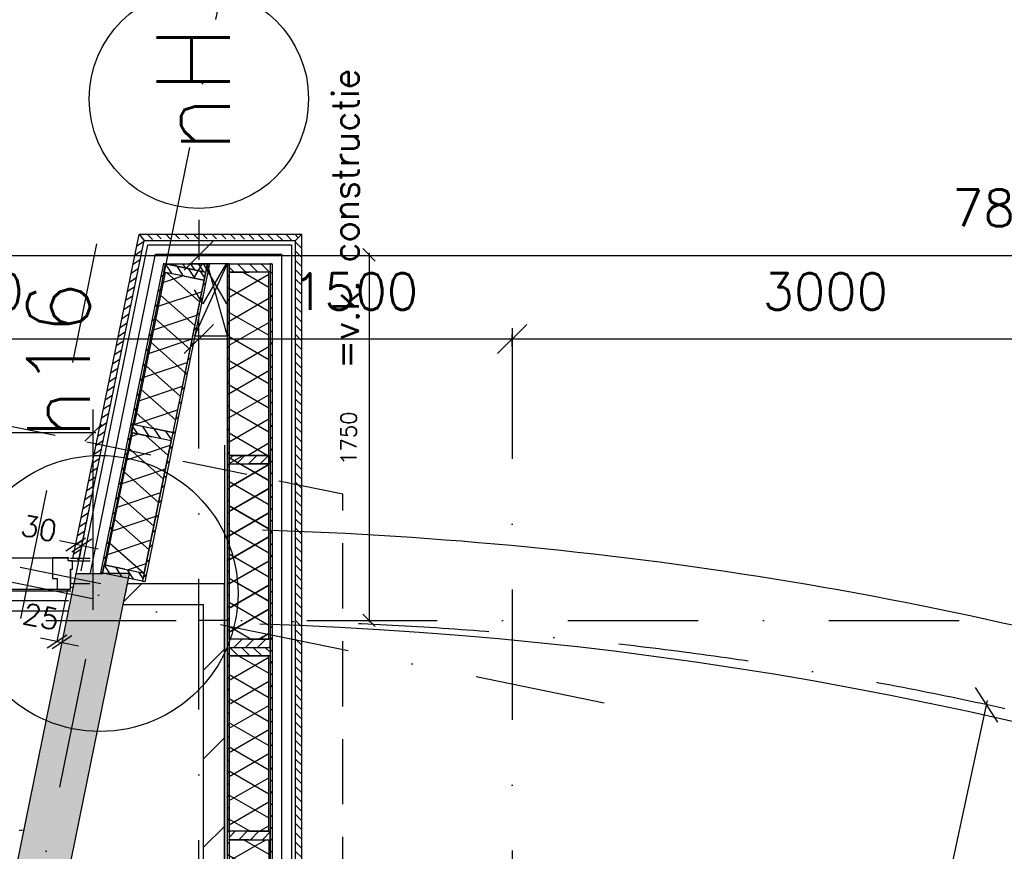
# Model space of a CAD drawing. Extents: x -33346 to 151546, y -8083 to 129543.
# Tile 64 of 68: x 40124 to 44840, y 92871 to 96852. Entities that reach past the tile are written whole.
import ezdxf

# ---------------------------------------------------------------- set-up
doc = ezdxf.new("R2010")
doc.units = 0
doc.header["$LTSCALE"] = 50
doc.header["$MEASUREMENT"] = 0
doc.header["$PDSIZE"] = -1
for name, pattern in [('DASHDOT', [25, 12.5, -6.25, 0, -6.25]), ('HIDDEN', [9.375, 6.25, -3.125]), ('HIDDEN2', [0.1875, 0.125, -0.0625]), ('XREF2$0$DASHDOT', [25, 12.5, -6.25, 0, -6.25])]:
    doc.linetypes.add(name, pattern=pattern)
doc.layers.get('0').update_dxf_attribs({"linetype": 'CONTINUOUS'})
doc.layers.get('DEFPOINTS').update_dxf_attribs({"linetype": 'CONTINUOUS'})
for name, color, linetype in [('_ARCHIEFKASTEN', 1, 'CONTINUOUS'), ('_BRANDCOMPART', 6, 'DASHDOT'), ('_DETAILNUMMERS', 4, 'CONTINUOUS'), ('_DETAILNUMMERSTEKST', 4, 'CONTINUOUS'), ('A--01A1_ACEER', 1, 'CONTINUOUS'), ('A--A21--_F-23-', 9, 'CONTINUOUS'), ('A--A21--_F12--', 7, 'CONTINUOUS'), ('A--A21--_F123-', 9, 'CONTINUOUS'), ('A--A22--_F123-', 9, 'CONTINUOUS'), ('A--A25--_F-2--', 9, 'CONTINUOUS'), ('A--A42--_F-23-', 9, 'CONTINUOUS'), ('A--L13A1_VLOEREN', 1, 'CONTINUOUS'), ('A--L21--', 3, 'CONTINUOUS'), ('A--L21--_F-2--', 7, 'CONTINUOUS'), ('A--L21--_F12--', 7, 'CONTINUOUS'), ('A--L21D1_BUITENWAND', 1, 'CONTINUOUS'), ('A--L22--', 7, 'CONTINUOUS'), ('A--L22--_F-2--', 7, 'CONTINUOUS'), ('A--L22A2_BINNENWAND', 2, 'CONTINUOUS'), ('A--L24AC1_TRAPPEN', 1, 'HIDDEN2'), ('A--L25--', 7, 'CONTINUOUS'), ('A--L25--_F-23-', 7, 'CONTINUOUS'), ('A--L27AC2_DAKEN', 2, 'HIDDEN'), ('A--L31--', 2, 'CONTINUOUS'), ('A--L31A1_BUITENKOZIJN', 1, 'CONTINUOUS'), ('A--L42--', 7, 'CONTINUOUS'), ('A--L42--_F-23-', 7, 'CONTINUOUS'), ('A--M$1A-_F123-', 1, 'CONTINUOUS'), ('A--T01A-25_TEKST', 2, 'CONTINUOUS'), ('A--T01A-70_TEKST', 5, 'CONTINUOUS'), ('X--LR---_CP', 7, 'CONTINUOUS'), ('XREF2$0$A--L$7A-_STRAMIEN', 1, 'XREF2$0$DASHDOT'), ('XREF2$0$A--L$7A1-_STRAMIEN', 1, 'CONTINUOUS'), ('XREF2$0$A--L$7A3-_STRAMIEN', 3, 'CONTINUOUS'), ('XREF2$0$A--M$1A-_F123-', 1, 'CONTINUOUS')]:
    doc.layers.add(name, color=color, linetype=linetype)
doc.styles.add('ALFA-0_25', font='ROMANS')
doc.styles.add('HIEMSTRA', font='romans.shx')
doc.styles.add('XREF2$0$HIEMSTRA', font='romans.shx')
doc.dimstyles.get("Standard").update_dxf_attribs({"dimscale": 40, "dimtxt": 2.5, "dimasz": 2, "dimexe": 0.3, "dimexo": 0.3, "dimgap": 2, "dimtad": 1, "dimdec": 0, "dimzin": 0, "dimtxsty": 'HIEMSTRA', "dimblk1": 'OBLIQUE', "dimblk2": 'OBLIQUE', "dimsah": 1, "dimcen": -0.09, "dimdle": 0.3, "dimse1": 1, "dimclrd": 2, "dimclre": 2, "dimclrt": 3, "dimazin": 3, "dimtfac": 1, "dimtdec": 4, "dimtofl": 0, "dimtmove": 0, "dimatfit": 3, "dimtvp": 625, "dimtolj": 1, "dimtzin": 0})
doc.dimstyles.new('STANDARD$0', dxfattribs={"dimscale": 50, "dimtxt": 2.5, "dimasz": 2, "dimexe": 2, "dimexo": 0, "dimgap": 2, "dimtad": 1, "dimdec": 0, "dimzin": 0, "dimtxsty": 'ALFA-0_25', "dimblk1": 'OBLIQUE', "dimblk2": 'OBLIQUE', "dimsah": 1, "dimcen": -3, "dimdle": 2, "dimclrd": 1, "dimclre": 1, "dimclrt": 2, "dimazin": 3, "dimtfac": 0.666667, "dimtofl": 0, "dimtmove": 0, "dimatfit": 3, "dimtvp": 0.833333, "dimtolj": 1, "dimtzin": 0})
doc.dimstyles.new('XREF2$0$STANDARD', dxfattribs={"dimscale": 70, "dimtxt": 2.5, "dimasz": 2, "dimexe": 0.3, "dimexo": 0.3, "dimgap": 2, "dimtad": 1, "dimdec": 0, "dimzin": 0, "dimtxsty": 'XREF2$0$HIEMSTRA', "dimblk1": 'XREF2$0$_OBLIQUE', "dimblk2": 'XREF2$0$_OBLIQUE', "dimsah": 1, "dimcen": -0.09, "dimdle": 0.3, "dimclrd": 1, "dimclre": 1, "dimclrt": 4, "dimazin": 3, "dimtfac": 1, "dimtdec": 4, "dimtix": 1, "dimtofl": 0, "dimtmove": 0, "dimatfit": 3, "dimtvp": 625, "dimtolj": 1, "dimtzin": 0})
pattern_1 = [(150, (50, -3e-15), (-50, -86.603), []), (210, (50, -3e-15), (50, -86.603), [])]

# ---------------------------------------------------------------- blocks, each defined once
blk = doc.blocks.new('*U816')
at = {"layer": 'A--A22--_F123-', "linetype": 'CONTINUOUS'}
h = blk.add_hatch(dxfattribs=at)
h.set_pattern_fill('ALFALINE', color=256, scale=300, style=0)
h.set_pattern_definition([(45, (-41055.05, -88871.86), (-212.132, 212.132), [])])
h.paths.add_polyline_path([(0, 0), (-50, 0), (-50, 5179.8), (0, 5229.8), (50, 5279.8), (50, 0)])
at = {"layer": 'A--L22--_F-2--', "color": 3, "linetype": 'CONTINUOUS'}
for points in [[(0, 0), (50, 0), (50, 5279.8), (50, 5279.8)], [(0, 0), (-50, 0), (-50, 5179.8), (-50, 5179.8)]]:
    blk.add_lwpolyline(points, dxfattribs=at)
blk = doc.blocks.new('*U815')
at = {"layer": 'A--A22--_F123-', "linetype": 'CONTINUOUS'}
h = blk.add_hatch(dxfattribs=at)
h.set_pattern_fill('ALFALINE', color=256, scale=300, style=0)
h.set_pattern_definition([(45, (-41055.05, -94101.7), (-212.132, 212.132), [])])
h.paths.add_polyline_path([(0, 0), (50, 50), (-415.6, 50), (-425.8, 0), (-435.9, -50), (-50, -50)])
at = {"layer": 'A--L22--_F-2--', "color": 3, "linetype": 'CONTINUOUS'}
for points in [[(50, 50), (50, 50), (-415.6, 50), (-425.8, 0)], [(-50, -50), (-50, -50), (-435.9, -50), (-425.8, 0)]]:
    blk.add_lwpolyline(points, dxfattribs=at)
blk = doc.blocks.new('XREF2$0$_OBLIQUE')
at = {"color": 0, "linetype": 'BYBLOCK'}
blk.add_line((-0.5, -0.5), (0.5, 0.5), dxfattribs=at)
blk = doc.blocks.new('*D979')
at = {"layer": 'DEFPOINTS', "color": 0, "linetype": 'CONTINUOUS'}
for p in [(-30862.7, 61326), (-34634.8, 43899.6)]:
    blk.add_point(p, dxfattribs=at)
at = {"layer": 'XREF2$0$A--M$1A-_F123-', "color": 1, "linetype": 'CONTINUOUS'}
blk.add_line((-34639.2, 43879), (-30858.3, 61346.5), dxfattribs=at)
at = {"layer": 'XREF2$0$A--M$1A-_F123-', "color": 1, "linetype": 'CONTINUOUS', "xscale": 140, "yscale": 140, "zscale": 140, "rotation": 77.78640933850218}
blk.add_blockref('XREF2$0$_OBLIQUE', (-30862.7, 61326), dxfattribs=at)
at = {"layer": 'XREF2$0$A--M$1A-_F123-', "color": 4, "linetype": 'CONTINUOUS', "insert": (-33134.9, 52476.7), "char_height": 175, "attachment_point": 5, "rotation": 77.7864, "style": 'XREF2$0$HIEMSTRA'}
blk.add_mtext('\\A1;R17830', dxfattribs=at)
blk = doc.blocks.new('*D1019')
at = {"color": 1, "linetype": 'BYBLOCK'}
for p, q in [((-39310.9, 63528.3), (-34613.8, 63528.3)), ((-39289.9, 63534.6), (-39289.9, 63507.3)), ((-34634.8, 63534.6), (-34634.8, 63507.3))]:
    blk.add_line(p, q, dxfattribs=at)
at = {"layer": 'DEFPOINTS', "color": 0, "linetype": 'BYBLOCK'}
for p in [(-39289.9, 63555.6), (-34634.8, 63555.6), (-34634.8, 63528.3)]:
    blk.add_point(p, dxfattribs=at)
at = {"color": 1, "linetype": 'BYBLOCK', "xscale": 140, "yscale": 140, "zscale": 140, "rotation": 180}
blk.add_blockref('XREF2$0$_OBLIQUE', (-39289.9, 63528.3), dxfattribs=at)
at = {"color": 1, "linetype": 'BYBLOCK', "xscale": 140, "yscale": 140, "zscale": 140}
blk.add_blockref('XREF2$0$_OBLIQUE', (-34634.8, 63528.3), dxfattribs=at)
at = {"color": 4, "linetype": 'BYBLOCK', "insert": (-36962.4, 63755.8), "char_height": 175, "attachment_point": 5, "style": 'XREF2$0$HIEMSTRA'}
blk.add_mtext('\\A1;4655', dxfattribs=at)
blk = doc.blocks.new('*D1020')
at = {"color": 1, "linetype": 'BYBLOCK'}
for p, q in [((-34634.8, 63698.8), (-34634.8, 63507.3)), ((-26819.9, 63698.8), (-26819.9, 63507.3)), ((-34655.8, 63528.3), (-26798.9, 63528.3))]:
    blk.add_line(p, q, dxfattribs=at)
at = {"layer": 'DEFPOINTS', "color": 0, "linetype": 'BYBLOCK'}
for p in [(-34634.8, 63719.8), (-26819.9, 63719.8), (-26819.9, 63528.3)]:
    blk.add_point(p, dxfattribs=at)
at = {"color": 1, "linetype": 'BYBLOCK', "xscale": 140, "yscale": 140, "zscale": 140, "rotation": 180}
blk.add_blockref('XREF2$0$_OBLIQUE', (-34634.8, 63528.3), dxfattribs=at)
at = {"color": 1, "linetype": 'BYBLOCK', "xscale": 140, "yscale": 140, "zscale": 140}
blk.add_blockref('XREF2$0$_OBLIQUE', (-26819.9, 63528.3), dxfattribs=at)
at = {"color": 4, "linetype": 'BYBLOCK', "insert": (-30727.4, 63755.8), "char_height": 175, "attachment_point": 5, "style": 'XREF2$0$HIEMSTRA'}
blk.add_mtext('\\A1;7815', dxfattribs=at)
blk = doc.blocks.new('*D1064')
at = {"color": 1, "linetype": 'BYBLOCK'}
for p, q in [((-36914.9, 63128.2), (-36914.9, 63149.3)), ((-34634.9, 63128.2), (-34634.9, 63149.3)), ((-36935.9, 63128.3), (-34613.9, 63128.3))]:
    blk.add_line(p, q, dxfattribs=at)
at = {"layer": 'DEFPOINTS', "color": 0, "linetype": 'BYBLOCK'}
for p in [(-36914.9, 63107.2), (-34634.9, 63128.3), (-34634.9, 63107.2)]:
    blk.add_point(p, dxfattribs=at)
at = {"color": 1, "linetype": 'BYBLOCK', "xscale": 140, "yscale": 140, "zscale": 140, "rotation": 180}
blk.add_blockref('XREF2$0$_OBLIQUE', (-36914.9, 63128.3), dxfattribs=at)
at = {"color": 1, "linetype": 'BYBLOCK', "xscale": 140, "yscale": 140, "zscale": 140}
blk.add_blockref('XREF2$0$_OBLIQUE', (-34634.9, 63128.3), dxfattribs=at)
at = {"color": 4, "linetype": 'BYBLOCK', "insert": (-35774.9, 63355.8), "char_height": 175, "attachment_point": 5, "style": 'XREF2$0$HIEMSTRA'}
blk.add_mtext('\\A1;2280', dxfattribs=at)
blk = doc.blocks.new('*D1065')
at = {"color": 1, "linetype": 'BYBLOCK'}
for p, q in [((-34634.8, 63091.6), (-34634.8, 63149.3)), ((-33134.9, 63091.6), (-33134.9, 63149.3)), ((-34655.8, 63128.3), (-33113.9, 63128.3))]:
    blk.add_line(p, q, dxfattribs=at)
at = {"layer": 'DEFPOINTS', "color": 0, "linetype": 'BYBLOCK'}
for p in [(-33134.9, 63128.3), (-34634.8, 63070.6), (-33134.9, 63070.6)]:
    blk.add_point(p, dxfattribs=at)
at = {"color": 1, "linetype": 'BYBLOCK', "xscale": 140, "yscale": 140, "zscale": 140, "rotation": 180}
blk.add_blockref('XREF2$0$_OBLIQUE', (-34634.8, 63128.3), dxfattribs=at)
at = {"color": 1, "linetype": 'BYBLOCK', "xscale": 140, "yscale": 140, "zscale": 140}
blk.add_blockref('XREF2$0$_OBLIQUE', (-33134.9, 63128.3), dxfattribs=at)
at = {"color": 4, "linetype": 'BYBLOCK', "insert": (-33884.9, 63355.8), "char_height": 175, "attachment_point": 5, "style": 'XREF2$0$HIEMSTRA'}
blk.add_mtext('\\A1;1500', dxfattribs=at)
blk = doc.blocks.new('*D1066')
at = {"color": 1, "linetype": 'BYBLOCK'}
for p, q in [((-33134.9, 63176.5), (-33134.9, 63107.3)), ((-30134.9, 63176.5), (-30134.9, 63107.3)), ((-33155.9, 63128.3), (-30113.9, 63128.3))]:
    blk.add_line(p, q, dxfattribs=at)
at = {"layer": 'DEFPOINTS', "color": 0, "linetype": 'BYBLOCK'}
for p in [(-33134.9, 63197.5), (-30134.9, 63197.5), (-30134.9, 63128.3)]:
    blk.add_point(p, dxfattribs=at)
at = {"color": 1, "linetype": 'BYBLOCK', "xscale": 140, "yscale": 140, "zscale": 140, "rotation": 180}
blk.add_blockref('XREF2$0$_OBLIQUE', (-33134.9, 63128.3), dxfattribs=at)
at = {"color": 1, "linetype": 'BYBLOCK', "xscale": 140, "yscale": 140, "zscale": 140}
blk.add_blockref('XREF2$0$_OBLIQUE', (-30134.9, 63128.3), dxfattribs=at)
at = {"color": 4, "linetype": 'BYBLOCK', "insert": (-31634.9, 63355.8), "char_height": 175, "attachment_point": 5, "style": 'XREF2$0$HIEMSTRA'}
blk.add_mtext('\\A1;3000', dxfattribs=at)
blk = doc.blocks.new('*U781')
at = {"layer": 'A--A21--_F123-', "linetype": 'CONTINUOUS'}
blk.add_hatch(color=256, dxfattribs=at).paths.add_polyline_path([(0, 0), (-122.5, 25), (666, 3895.8), (793.6, 3895.8), (921.2, 3895.8), (122.5, -25)])
at = {"layer": 'A--A21--_F12--', "color": 8}
for points in [[(0, 0), (-122.5, 25), (793.6, 3895.8), (666, 3895.8)], [(793.6, 3895.8), (921.2, 3895.8), (0, 0), (122.5, -25)]]:
    blk.add_solid(points, dxfattribs=at)
at = {"layer": 'A--L21--_F12--', "color": 3, "linetype": 'CONTINUOUS'}
for points in [[(0, 0), (-122.5, 25), (666, 3895.8), (793.6, 3895.8)], [(0, 0), (122.5, -25), (921.2, 3895.8), (793.6, 3895.8)]]:
    blk.add_lwpolyline(points, dxfattribs=at)
blk = doc.blocks.new('_OBLIQUE')
at = {"color": 0, "linetype": 'BYBLOCK'}
blk.add_line((-0.5, -0.5), (0.5, 0.5), dxfattribs=at)
blk = doc.blocks.new('*D237')
at = {"color": 1, "linetype": 'BYBLOCK'}
for p, q in [((40302.7, 93876.1), (40224.3, 93892.1)), ((40302.7, 93876.1), (40327.2, 93871.1)), ((40327.2, 93871.1), (40405.6, 93855.2)), ((40327.9, 93874.6), (40329.6, 93882.9))]:
    blk.add_line(p, q, dxfattribs=at)
at = {"layer": 'DEFPOINTS', "color": 0, "linetype": 'BYBLOCK'}
for p in [(40301, 93867.8), (40325.5, 93862.8), (40327.2, 93871.1)]:
    blk.add_point(p, dxfattribs=at)
at = {"color": 1, "linetype": 'BYBLOCK', "xscale": 80, "yscale": 80, "zscale": 80}
for p, rotation in [((40302.7, 93876.1), 348.4862903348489), ((40327.2, 93871.1), 168.486290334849)]:
    blk.add_blockref('_OBLIQUE', p, dxfattribs=dict(at, rotation=rotation))
at = {"color": 2, "linetype": 'BYBLOCK', "insert": (40225.9, 93994.8), "char_height": 100, "attachment_point": 5, "rotation": 348.4863, "style": 'HIEMSTRA'}
blk.add_mtext('\\A1;25', dxfattribs=at)
blk = doc.blocks.new('*D238')
at = {"color": 1, "linetype": 'BYBLOCK'}
for p, q in [((40392.3, 94340.9), (40313.9, 94356.9)), ((40392.3, 94340.9), (40421.7, 94334.9)), ((40421.7, 94334.9), (40500, 94318.9)), ((40423.4, 94343.7), (40424.1, 94346.7))]:
    blk.add_line(p, q, dxfattribs=at)
at = {"layer": 'DEFPOINTS', "color": 0, "linetype": 'BYBLOCK'}
for p in [(40391.7, 94337.9), (40421, 94331.9), (40421.7, 94334.9)]:
    blk.add_point(p, dxfattribs=at)
at = {"color": 1, "linetype": 'BYBLOCK', "xscale": 80, "yscale": 80, "zscale": 80}
for p, rotation in [((40392.3, 94340.9), 348.4862903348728), ((40421.7, 94334.9), 168.4862903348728)]:
    blk.add_blockref('_OBLIQUE', p, dxfattribs=dict(at, rotation=rotation))
at = {"color": 2, "linetype": 'BYBLOCK', "insert": (40216.8, 94417.7), "char_height": 100, "attachment_point": 5, "rotation": 348.4863, "style": 'HIEMSTRA'}
blk.add_mtext('\\A1;30', dxfattribs=at)
blk = doc.blocks.new('*D240')
at = {"color": 2, "linetype": 'BYBLOCK'}
for p, q in [((40488.3, 94028), (39164.3, 94028)), ((39176.3, 93988.7), (39176.3, 94040))]:
    blk.add_line(p, q, dxfattribs=at)
at = {"layer": 'DEFPOINTS', "color": 0, "linetype": 'BYBLOCK'}
for p in [(39176.3, 94028), (39176.3, 93976.7), (40476.3, 93976.7)]:
    blk.add_point(p, dxfattribs=at)
at = {"color": 2, "linetype": 'BYBLOCK', "xscale": 80, "yscale": 80, "zscale": 80, "rotation": 180}
blk.add_blockref('_OBLIQUE', (39176.3, 94028), dxfattribs=at)
at = {"color": 2, "linetype": 'BYBLOCK', "xscale": 80, "yscale": 80, "zscale": 80}
blk.add_blockref('_OBLIQUE', (40476.3, 94028), dxfattribs=at)
at = {"color": 3, "linetype": 'BYBLOCK', "insert": (39826.3, 94158), "char_height": 100, "attachment_point": 5, "style": 'HIEMSTRA'}
blk.add_mtext('\\A1;1300', dxfattribs=at)
blk = doc.blocks.new('*U645')
at = {"layer": 'A--A42--_F-23-', "linetype": 'CONTINUOUS'}
h = blk.add_hatch(dxfattribs=at)
h.set_pattern_fill('ALFALINE', color=256, scale=40, style=0)
h.set_pattern_definition([(45, (-40817.54, -95684.3), (-28.284271, 28.284271), [])])
h.paths.add_polyline_path([(0, 0), (4.9, -1), (-296.8, -1481.5), (-301.7, -1480.5), (-306.6, -1479.5), (-4.9, 1)])
at = {"layer": 'A--L42--_F-23-', "color": 2, "linetype": 'CONTINUOUS'}
for points in [[(0, 0), (-4.9, 1), (-306.6, -1479.5), (-301.7, -1480.5)], [(0, 0), (4.9, -1), (-296.8, -1481.5), (-301.7, -1480.5)]]:
    blk.add_lwpolyline(points, dxfattribs=at)
blk = doc.blocks.new('*U644')
at = {"layer": 'A--A42--_F-23-', "linetype": 'CONTINUOUS'}
h = blk.add_hatch(dxfattribs=at)
h.set_pattern_fill('ALFALINE', color=256, scale=40, style=0)
h.set_pattern_definition([(45, (-40819.944, -94664.373), (-28.284271, 28.284271), [])])
h.paths.add_polyline_path([(0, 0), (4.9, -1), (-97.3, -502.7), (-102.2, -501.7), (-107.1, -500.7), (-4.9, 1)])
at = {"layer": 'A--L42--_F-23-', "color": 2, "linetype": 'CONTINUOUS'}
for points in [[(0, 0), (-4.9, 1), (-107.1, -500.7), (-102.2, -501.7)], [(0, 0), (4.9, -1), (-97.3, -502.7), (-102.2, -501.7)]]:
    blk.add_lwpolyline(points, dxfattribs=at)
blk = doc.blocks.new('NH40_196')
at = {"layer": 'A--A25--_F-2--'}
h = blk.add_hatch(dxfattribs=at)
h.set_pattern_fill('ALFALINE', color=256, scale=40, style=0, pattern_type=2)
h.set_pattern_definition([(45, (-6, 0), (-28.284, 28.284), [])])
h.paths.add_polyline_path([(0, 0), (0, 196), (40, 196), (40, 0)])
at = {"layer": 'A--L25--_F-23-', "color": 2, "linetype": 'CONTINUOUS'}
blk.add_lwpolyline([(0, 0), (0, 196), (40, 196), (40, 0)], close=True, dxfattribs=at)
at = {"layer": 'X--LR---_CP'}
for p in [(0, 0), (0, 0), (40, 0)]:
    blk.add_point(p, dxfattribs=at)
blk = doc.blocks.new('*U643')
at = {"layer": 'A--A21--_F-23-', "linetype": 'CONTINUOUS'}
h = blk.add_hatch(dxfattribs=at)
h.set_pattern_fill('ALFAISO', color=256, scale=100, angle=78.4826, style=0)
h.set_pattern_definition([(138.483, (48.99, -9.98), (-66.285, -74.875), []), (198.483, (48.99, -9.98), (31.702, -94.842), [])])
h.paths.add_polyline_path([(0, 0), (-93.1, 19), (36.1, 653.1), (129.2, 634.1), (222.3, 615.2), (93.1, -19)])
at = {"layer": 'A--L21--_F-2--', "color": 2, "linetype": 'CONTINUOUS'}
for points in [[(0, 0), (-93.1, 19), (36.1, 653.1), (129.2, 634.1)], [(0, 0), (93.1, -19), (222.3, 615.2), (129.2, 634.1)]]:
    blk.add_lwpolyline(points, dxfattribs=at)
blk = doc.blocks.new('*U642')
at = {"layer": 'A--A42--_F-23-', "linetype": 'CONTINUOUS'}
h = blk.add_hatch(dxfattribs=at)
h.set_pattern_fill('ALFALINE', color=256, scale=40, style=0)
h.set_pattern_definition([(45, (-41027.774, -95684.3), (-28.284271, 28.284271), [])])
h.paths.add_polyline_path([(0, 0), (4.9, -1), (-202.9, -1020.9), (-207.8, -1019.9), (-212.7, -1018.9), (-4.9, 1)])
at = {"layer": 'A--L42--_F-23-', "color": 2, "linetype": 'CONTINUOUS'}
for points in [[(0, 0), (-4.9, 1), (-212.7, -1018.9), (-207.8, -1019.9)], [(0, 0), (4.9, -1), (-202.9, -1020.9), (-207.8, -1019.9)]]:
    blk.add_lwpolyline(points, dxfattribs=at)
blk = doc.blocks.new('*U641')
at = {"layer": 'A--A42--_F-23-', "linetype": 'CONTINUOUS'}
h = blk.add_hatch(dxfattribs=at)
h.set_pattern_fill('ALFALINE', color=256, scale=40, style=0)
h.set_pattern_definition([(45, (-41328.183, -95683.46), (-28.284271, 28.284271), [])])
h.paths.add_polyline_path([(0, 0), (5, 0), (4.9, -5426.7), (-0.1, -5426.7), (-5.1, -5426.7), (-5, 0)])
at = {"layer": 'A--L42--_F-23-', "color": 2, "linetype": 'CONTINUOUS'}
for points in [[(0, 0), (-5, 0), (-5.1, -5426.7), (-0.1, -5426.7)], [(0, 0), (5, 0), (4.9, -5426.7), (-0.1, -5426.7)]]:
    blk.add_lwpolyline(points, dxfattribs=at)
blk = doc.blocks.new('*U640')
at = {"layer": 'A--A42--_F-23-', "linetype": 'CONTINUOUS'}
h = blk.add_hatch(dxfattribs=at)
h.set_pattern_fill('ALFALINE', color=256, scale=40, style=0)
h.set_pattern_definition([(45, (-41122.183, -95683.46), (-28.284271, 28.284271), [])])
h.paths.add_polyline_path([(0, 0), (5, 0), (4.9, -5426.6), (-0.1, -5426.6), (-5.1, -5426.6), (-5, 0)])
at = {"layer": 'A--L42--_F-23-', "color": 2, "linetype": 'CONTINUOUS'}
for points in [[(0, 0), (-5, 0), (-5.1, -5426.6), (-0.1, -5426.6)], [(0, 0), (5, 0), (4.9, -5426.6), (-0.1, -5426.6)]]:
    blk.add_lwpolyline(points, dxfattribs=at)
blk = doc.blocks.new('*U638')
at = {"layer": 'A--A21--_F-23-', "linetype": 'CONTINUOUS'}
h = blk.add_hatch(dxfattribs=at)
h.set_pattern_fill('ALFAISO', color=256, scale=100, angle=270, style=0)
h.set_pattern_definition([(330, (-50, 9e-15), (50, 86.603), []), (30, (-50, 9e-15), (-50, 86.603), [])])
h.paths.add_polyline_path([(0, 0), (95, 0), (95, -840), (0, -840), (-95, -840), (-95, 0)])
at = {"layer": 'A--L21--_F-2--', "color": 2, "linetype": 'CONTINUOUS'}
for points in [[(0, 0), (-95, 0), (-95, -840), (0, -840)], [(0, 0), (95, 0), (95, -840), (0, -840)]]:
    blk.add_lwpolyline(points, dxfattribs=at)
blk = doc.blocks.new('*U636')
at = {"layer": 'A--A21--_F-23-', "linetype": 'CONTINUOUS'}
h = blk.add_hatch(dxfattribs=at)
h.set_pattern_fill('ALFAISO', color=256, scale=100, angle=89.9985, style=0)
h.set_pattern_definition([(149.999, (50, -0.001), (-50.002, -86.601), []), (209.999, (50, -0.001), (49.998, -86.604), [])])
h.paths.add_polyline_path([(0, 0), (-95, 0), (-95, 879.4), (0, 879.4), (95, 879.4), (95, 0)])
at = {"layer": 'A--L21--_F-2--', "color": 2, "linetype": 'CONTINUOUS'}
for points in [[(0, 0), (-95, 0), (-95, 879.4), (0, 879.4)], [(0, 0), (95, 0), (95, 879.4), (0, 879.4)]]:
    blk.add_lwpolyline(points, dxfattribs=at)
blk = doc.blocks.new('*U635')
at = {"layer": 'A--A21--_F-23-', "linetype": 'CONTINUOUS'}
h = blk.add_hatch(dxfattribs=at)
h.set_pattern_fill('ALFAISO', color=256, scale=100, angle=90, style=0)
h.set_pattern_definition(pattern_1)
h.paths.add_polyline_path([(0, 0), (-95, 0), (-95, 839.4), (0, 839.4), (95, 839.4), (95, 0)])
at = {"layer": 'A--L21--_F-2--', "color": 2, "linetype": 'CONTINUOUS'}
for points in [[(0, 0), (-95, 0), (-95, 839.4), (0, 839.4)], [(0, 0), (95, 0), (95, 839.4), (0, 839.4)]]:
    blk.add_lwpolyline(points, dxfattribs=at)
blk = doc.blocks.new('*U634')
at = {"layer": 'A--A21--_F-23-', "linetype": 'CONTINUOUS'}
h = blk.add_hatch(dxfattribs=at)
h.set_pattern_fill('ALFAISO', color=256, scale=100, angle=89.9915, style=0)
h.set_pattern_definition([(149.992, (50, -0.007), (-50.013, -86.595), []), (209.992, (50, -0.007), (49.987, -86.61), [])])
h.paths.add_polyline_path([(0, 0), (-95, 0), (-94.9, 876.6), (0.1, 876.6), (95.1, 876.6), (95, 0)])
at = {"layer": 'A--L21--_F-2--', "color": 2, "linetype": 'CONTINUOUS'}
for points in [[(0, 0), (-95, 0), (-94.9, 876.6), (0.1, 876.6)], [(0, 0), (95, 0), (95.1, 876.6), (0.1, 876.6)]]:
    blk.add_lwpolyline(points, dxfattribs=at)
blk = doc.blocks.new('*D381')
at = {"layer": 'A--M$1A-_F123-', "color": 1, "linetype": 'CONTINUOUS'}
for p, q in [((41797, 95735.9), (41797, 93967.7)), ((41535.4, 93976.7), (41806, 93976.7))]:
    blk.add_line(p, q, dxfattribs=at)
at = {"layer": 'DEFPOINTS', "color": 0, "linetype": 'CONTINUOUS'}
for p in [(41526.4, 95726.9), (41526.4, 93976.7), (41797, 93976.7)]:
    blk.add_point(p, dxfattribs=at)
at = {"layer": 'A--M$1A-_F123-', "color": 1, "linetype": 'CONTINUOUS', "xscale": 60, "yscale": 60, "zscale": 60}
for p, rotation in [((41797, 95726.9), 90), ((41797, 93976.7), 270)]:
    blk.add_blockref('_OBLIQUE', p, dxfattribs=dict(at, rotation=rotation))
at = {"layer": 'A--M$1A-_F123-', "color": 2, "linetype": 'CONTINUOUS', "insert": (41699.5, 94849), "char_height": 75, "attachment_point": 5, "rotation": 90, "style": 'ALFA-0_25'}
blk.add_mtext('\\A1;1750', dxfattribs=at)
blk = doc.blocks.new('*U633')
at = {"layer": 'A--A21--_F-23-', "linetype": 'CONTINUOUS'}
h = blk.add_hatch(dxfattribs=at)
h.set_pattern_fill('ALFAISO', color=256, scale=100, angle=90, style=0)
h.set_pattern_definition(pattern_1)
h.paths.add_polyline_path([(0, 0), (-95, 0), (-95, 840.6), (0, 840.6), (95, 840.6), (95, 0)])
at = {"layer": 'A--L21--_F-2--', "color": 2, "linetype": 'CONTINUOUS'}
for points in [[(0, 0), (-95, 0), (-95, 840.6), (0, 840.6)], [(0, 0), (95, 0), (95, 840.6), (0, 840.6)]]:
    blk.add_lwpolyline(points, dxfattribs=at)
blk = doc.blocks.new('*U632')
at = {"layer": 'A--A21--_F-23-', "linetype": 'CONTINUOUS'}
h = blk.add_hatch(dxfattribs=at)
h.set_pattern_fill('ALFAISO', color=256, scale=100, angle=89.992, style=0)
h.set_pattern_definition([(149.99, (50, -0.007), (-50.01, -86.596), []), (209.99, (50, -0.007), (49.99, -86.61), [])])
h.paths.add_polyline_path([(0, 0), (-95, 0), (-95, 0), (0, 0), (95, 0), (95, 0)])
at = {"layer": 'A--L21--_F-2--', "color": 2, "linetype": 'CONTINUOUS'}
for points in [[(0, 0), (-95, 0), (-95, 0), (0, 0)], [(0, 0), (95, 0), (95, 0), (0, 0)]]:
    blk.add_lwpolyline(points, dxfattribs=at)
blk = doc.blocks.new('*U574')
at = {"layer": 'A--A21--_F-23-', "linetype": 'CONTINUOUS'}
h = blk.add_hatch(dxfattribs=at)
h.set_pattern_fill('ALFAISO', color=256, scale=100, angle=258.4826, style=0)
h.set_pattern_definition([(318.483, (-48.99, 9.98), (66.285, 74.875), []), (18.483, (-48.99, 9.98), (-31.702, 94.842), [])])
h.paths.add_polyline_path([(0, 0), (93.1, -19), (-55.4, -747.7), (-148.5, -728.8), (-241.6, -709.8), (-93.1, 19)])
at = {"layer": 'A--L21--_F-2--', "color": 2, "linetype": 'CONTINUOUS'}
for points in [[(0, 0), (-93.1, 19), (-241.6, -709.8), (-148.5, -728.8)], [(0, 0), (93.1, -19), (-55.4, -747.7), (-148.5, -728.8)]]:
    blk.add_lwpolyline(points, dxfattribs=at)
blk = doc.blocks.new('XREF2')
at = {"layer": 'XREF2$0$A--L$7A-_STRAMIEN'}
for p, q in [((-34180.516, 66443.644), (-38993.943, 42813.838)), ((-32694.807, 61334.202), (-51034.14, 65069.951)), ((-34634.944, 23800), (-34634.801, 63702.184)), ((-33134.929, 63128.251), (-33134.939, 23800)), ((-52869.992, 61729.831), (-20789.004, 61729.831))]:
    blk.add_line(p, q, dxfattribs=at)
blk.add_arc((-34634.779, 43899.561), 17830, 41.3470109, 90.0000931, dxfattribs=at)
at = {"layer": 'XREF2$0$A--L$7A1-_STRAMIEN'}
blk.add_circle((-34634.8, 64227.183), 525, dxfattribs=at)
at = {"layer": 'XREF2$0$A--L$7A3-_STRAMIEN', "style": 'XREF2$0$HIEMSTRA'}
blk.add_text('nH', height=350, rotation=90, dxfattribs=at).set_placement((-34487.352, 63964.867))
at = {"layer": 'XREF2$0$A--M$1A-_F123-', "linetype": 'CONTINUOUS'}
for base, p1, p2, picture, middle in [((-34634.802, 63477.069), (-39289.938, 63504.44), (-34634.802, 63504.423), '*D1019', (-36962.37, 63704.569)), ((-26819.938, 63477.07), (-34634.801, 63668.659), (-26819.938, 63668.66), '*D1020', (-30727.37, 63704.57)), ((-34634.941, 63077.07), (-36914.938, 63056.011), (-34634.941, 63056.003), '*D1064', (-35774.94, 63304.57)), ((-33134.938, 63077.07), (-34634.803, 63019.381), (-33134.938, 63019.38), '*D1065', (-33884.871, 63304.57)), ((-30134.938, 63077.07), (-33134.938, 63146.296), (-30134.938, 63146.296), '*D1066', (-31634.938, 63304.57))]:
    dim = blk.add_linear_dim(base=base, p1=p1, p2=p2, dimstyle='XREF2$0$STANDARD', dxfattribs=at)
    dim.commit()
    dim.dimension.update_dxf_attribs({"geometry": picture, "text_midpoint": middle, "insert": (0, -51.181)})
dim = blk.add_radius_dim(center=(-34634.78, 43899.561), mpoint=(-30862.725, 61325.992), dimstyle='XREF2$0$STANDARD', dxfattribs=at)
dim.commit()
dim.dimension.update_dxf_attribs({"geometry": '*D979', "text_midpoint": (-33134.932, 52476.749), "dimtype": 132})

msp = doc.modelspace()

# ---------------------------------------------------------------- hatches: boundary and pattern name
at = {"layer": 'A--01A1_ACEER', "linetype": 'CONTINUOUS'}
h = msp.add_hatch(dxfattribs=at)
h.set_pattern_fill('ANSI31', color=256, scale=250, angle=90, style=0)
h.paths.add_polyline_path([(40782.1, 95823.4), (40696.3, 95825.4), (40720.8, 95795.4), (40776, 95803)])
h.paths.add_polyline_path([(40982.2, 95823.4), (40782.1, 95823.4), (40776, 95803), (40982.2, 95803)])
h.paths.add_polyline_path([(41117.1, 95823.4), (40982.2, 95823.4), (40982.2, 95803), (41117.1, 95803)])
h.paths.add_polyline_path([(41475.1, 95825.4), (41117.1, 95823.4), (41117.1, 95803), (41445.1, 95795.4)])
h = msp.add_hatch(dxfattribs=at)
h.set_pattern_fill('ANSI31', color=256, scale=250, angle=258.49, style=0)
h.set_pattern_definition([(33.48258, (38425.89, 59542.588), (17.240107, -26.064175), [])])
h.paths.add_polyline_path([(40407.9, 94267.3), (40720.8, 95795.6), (40691.4, 95801.6), (40378.5, 94273.3)])
h = msp.add_hatch(dxfattribs=at)
h.set_pattern_fill('ANSI31', color=256, scale=250, angle=90, style=0)
h.set_pattern_definition([(135, (36452.452, 57160.74), (-22.097087, -22.097087), [])])
h.paths.add_polyline_path([(41445.1, 88005.9), (41445.1, 95795.4), (41475.1, 95795.4), (41475.1, 88005.9)])
h = msp.add_hatch(dxfattribs=at)
h.set_pattern_fill('ANSI31', color=256, scale=250, angle=258.49, style=0)
h.set_pattern_definition([(303.49, (-2122.97, -3123.85), (26.061942, 17.243482), [])])
h.paths.add_polyline_path([(41021.6, 95683.4), (40963.5, 95683.4), (40957.9, 95655.7), (41013.8, 95644.3)])
h.paths.add_polyline_path([(40963.5, 95683.4), (40822.5, 95683.4), (40822.5, 95683.3), (40957.9, 95655.7)])
at = {"layer": 'A--A21--_F-23-'}
h = msp.add_hatch(dxfattribs=at)
h.set_pattern_fill('ALFAISO', color=256, scale=100, angle=179.9714, style=0, pattern_type=2)
h.set_pattern_definition([(239.971, (41117.11, 95289.86), (86.578, -50.043), []), (299.971, (41117.11, 95289.86), (86.628, 49.957), [])])
h.paths.add_polyline_path([(41117.1, 95587.4), (41117, 95492.4), (40961.6, 95492.4), (40961.6, 95587.4), (40961.7, 95682.4), (41117.1, 95682.4)])

# ---------------------------------------------------------------- linework, layer by layer
at = {"layer": '_ARCHIEFKASTEN'}
for points in [[(46291.9, 93577, 0.067389), (41287.2, 94408, 0.067389)], [(52433.7, 89773.4, 0.165891), (41273.7, 93958.2, 0.067389)]]:
    msp.add_lwpolyline(points, format="xyb", dxfattribs=at)
at = {"layer": '_BRANDCOMPART'}
msp.add_lwpolyline([(37866.8, 95780.1), (36503.4, 89086.5), (39131.5, 89086.5), (40494.1, 95780.1)], dxfattribs=at)
at = {"layer": '_DETAILNUMMERS'}
msp.add_circle((40508.8, 94105.5), 660.8, dxfattribs=at)
at = {"layer": 'A--01A1_ACEER', "linetype": 'CONTINUOUS'}
for p, q in [((40696.3, 95825.4, -0.6), (40720.8, 95795.4, -0.5)), ((41475.1, 95825.4, -0.4), (41445.1, 95795.4, -0.4)), ((41127.1, 95683.4), (40936.7, 95683.4)), ((41117.1, 95683.4), (40961.9, 95338.7)), ((41021.7, 95683.4), (41117.1, 95338.7)), ((40421.8, 94335.3, 0), (40407.9, 94267.3))]:
    msp.add_line(p, q, dxfattribs=at)
at = {"layer": 'A--L13A1_VLOEREN'}
msp.add_line((41107.1, 88871.9), (41107.1, 94816), dxfattribs=at)
at = {"layer": 'A--L21--'}
for p, q in [((40378.5, 94273.3), (40696.1, 95824.3, -0.5)), ((40696.3, 95825.4, -0.5), (41475.1, 95825.4, -0.4)), ((41475.1, 87936.9, 0), (41475.1, 95825.4, -0.4)), ((40407.9, 94267.3), (40720.8, 95795.4, -0.6)), ((40720.8, 95795.4, -0.5), (41445.1, 95795.4, -0.4)), ((41445.1, 87966.9, 0), (41445.1, 95795.4, -0.4))]:
    msp.add_line(p, q, dxfattribs=at)
at = {"layer": 'A--L21--_F-2--', "color": 2, "linetype": 'CONTINUOUS'}
msp.add_lwpolyline([(40822.5, 95683.3), (41021.7, 95683.4), (41013.7, 95644.3), (40824, 95683)], close=True, dxfattribs=at)
at = {"layer": 'A--L21D1_BUITENWAND'}
msp.add_line((40368.5, 94116.7), (39176.3, 94116.7), dxfattribs=at)
at = {"layer": 'A--L22A2_BINNENWAND', "color": 2, "linetype": 'CONTINUOUS'}
for p, q in [((40418.9, 94213.5), (40737.1, 95775.4, -0.5)), ((40737.1, 95775.4), (41425.8, 95775.4)), ((41425.8, 95775.4), (41425.1, 87986.9)), ((40463.9, 94204.4), (40774.7, 95729.4, -0.5)), ((40774.7, 95729.4), (41379.1, 95729.4)), ((41379.1, 88032.9), (41379.1, 95729.4)), ((40961.9, 95338.7), (41117.1, 95338.7))]:
    msp.add_line(p, q, dxfattribs=at)
at = {"layer": 'A--L24AC1_TRAPPEN'}
msp.add_line((40121.3, 92972.9), (40141.7, 92972.9), dxfattribs=at)
at = {"layer": 'A--L27AC2_DAKEN'}
msp.add_lwpolyline([(38789.1, 73408), (41675.6, 73408.6), (41671.1, 94581), (31601.9, 96632.1), (24414.6, 61334.3), (24633.1, 61289.8)], dxfattribs=at)
at = {"layer": 'A--L31--', "color": 2, "linetype": 'CONTINUOUS'}
for p, q in [((40460.8, 94273.3), (40366.8, 94273.3)), ((40366.8, 94261.3), (40460.8, 94261.3)), ((40367.8, 94222.3), (40367.8, 94151.3)), ((40459.8, 94151.3), (40367.8, 94151.3)), ((40367.8, 94136.3), (40380.4, 94136.3))]:
    msp.add_line(p, q, dxfattribs=at)
msp.add_lwpolyline([(40281.8, 94276.3), (40281.8, 94177.3), (40302.8, 94177.3), (40302.8, 94126.3), (40367.8, 94126.3), (40367.8, 94222.3), (40376.8, 94222.3), (40376.8, 94261.3), (40356.8, 94261.3), (40356.8, 94276.3)], close=True, dxfattribs=at)
at = {"layer": 'A--L31A1_BUITENKOZIJN'}
for p, q in [((39303.8, 94276.5), (40360.3, 94276.3)), ((39303.8, 94126.5), (40360.3, 94126.3)), ((39211.8, 94072.4), (40357, 94072.2)), ((39211.8, 94022.4), (40357, 94022.2))]:
    msp.add_line(p, q, dxfattribs=at)
at = {"layer": 'A--M$1A-_F123-', "linetype": 'CONTINUOUS'}
for p, q in [((40476.3, 94028), (40476.3, 94986.6)), ((40384.3, 94151.7), (40456.5, 94506)), ((40511.9, 94151.7), (40126.8, 94230.1)), ((40353.7, 94126.7), (40302.7, 93876.1))]:
    msp.add_line(p, q, dxfattribs=at)

# ---------------------------------------------------------------- block references
at = {"layer": 'A--L21--', "linetype": 'CONTINUOUS'}
for name, p in [('*U574', (40913.4, 95623.9, -0.4)), ('*U634', (41222.1, 94766.9)), ('*U643', (40627.7, 94221.9, -0.4)), ('*U636', (41222.1, 93887.5)), ('*U635', (41222.1, 93887.5)), ('*U781', (39728.3, 90304.9)), ('*U633', (41222.1, 92966.9)), ('*U632', (41222.1, 93807.5)), ('*U638', (41222.1, 92926.9))]:
    msp.add_blockref(name, p, dxfattribs=at)
at = {"layer": 'A--L22--'}
for name, p in [('*U815', (41055, 94101.7)), ('*U816', (41055, 88871.9))]:
    msp.add_blockref(name, p, dxfattribs=at)
at = {"layer": 'A--L25--'}
for p, rotation in [((41005.8, 95605.1, 0.4), 78.48258066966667), ((41127.2, 95683.5), 269.9925806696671), ((40850, 94837, -0.4), 78.48258066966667), ((40712.8, 94163.7), 78.48258066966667), ((41127.1, 93847.5), 270)]:
    msp.add_blockref('NH40_196', p, dxfattribs=dict(at, rotation=rotation))
at = {"layer": 'A--L25--', "xscale": -1}
for p, rotation in [((41127.1, 94726.9), 270), ((41127.1, 93847.5), 269.9925806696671), ((41127.1, 92926.9), 270)]:
    msp.add_blockref('NH40_196', p, dxfattribs=dict(at, rotation=rotation))
at = {"layer": 'A--L42--'}
for name, p in [('*U645', (40817.5, 95684.3)), ('*U640', (41122.2, 95683.5)), ('*U641', (41328.2, 95683.5)), ('*U644', (40819.9, 94664.4, -0.4))]:
    msp.add_blockref(name, p, dxfattribs=at)
at = {"layer": 'A--L42--', "linetype": 'CONTINUOUS'}
msp.add_blockref('*U642', (41027.8, 95684.3), dxfattribs=at)
at = {"layer": 'A--T01A-70_TEKST', "color": 4}
msp.add_blockref('XREF2', (75617.3, 32246.9), dxfattribs=at)

# ---------------------------------------------------------------- texts
at = {"layer": '_DETAILNUMMERSTEKST', "style": 'ALFA-0_25'}
msp.add_text('h16', height=300, rotation=90, dxfattribs=at).set_placement((40459.8, 94843.2))
at = {"layer": 'A--T01A-25_TEKST', "style": 'HIEMSTRA'}
msp.add_text('=v.k. constructie', height=125, rotation=90, dxfattribs=at).set_placement((41747.6, 95181.1, -1))

# ---------------------------------------------------------------- dimensions: what is measured, and where the dimension line sits
at = {"layer": 'A--M$1A-_F123-', "linetype": 'CONTINUOUS'}
for base, p1, p2, angle, dimstyle, override, picture, middle, dimtype in [((41797, 93976.7), (41526.4, 95726.9), (41526.4, 93976.7), 90, 'STANDARD$0', {"dimscale": 30, "dimexe": 0.3, "dimexo": 0.3, "dimcen": -0.09, "dimdle": 0.3, "dimse1": 1, "dimtix": 1, "dimtofl": 1, "dimtmove": 0, "dimtvp": 625}, '*D381', (41797, 94849), 160), ((40421.7, 94334.9), (40391.7, 94337.9), (40421, 94331.9), 348.4863, 'STANDARD', {"dimclrd": 1, "dimclre": 1, "dimclrt": 2}, '*D238', (40216.8, 94417.7), 161), ((40327.2, 93871.1), (40301, 93867.8), (40325.5, 93862.8), 348.4863, 'STANDARD', {"dimclrd": 1, "dimclre": 1, "dimclrt": 2}, '*D237', (40225.9, 93994.8), 161)]:
    dim = msp.add_linear_dim(base=base, p1=p1, p2=p2, angle=angle, dimstyle=dimstyle, override=override, dxfattribs=at)
    dim.commit()
    dim.dimension.update_dxf_attribs({"geometry": picture, "text_midpoint": middle, "dimtype": dimtype})
dim = msp.add_linear_dim(base=(39176.3, 94874.9), p1=(40476.3, 94823.6), p2=(39176.3, 94823.6), dimstyle='STANDARD', dxfattribs=at)
dim.commit()
dim.dimension.update_dxf_attribs({"geometry": '*D240', "text_midpoint": (39826.3, 95004.9), "insert": (0, 846.9)})

doc.saveas('drawing.dxf')
